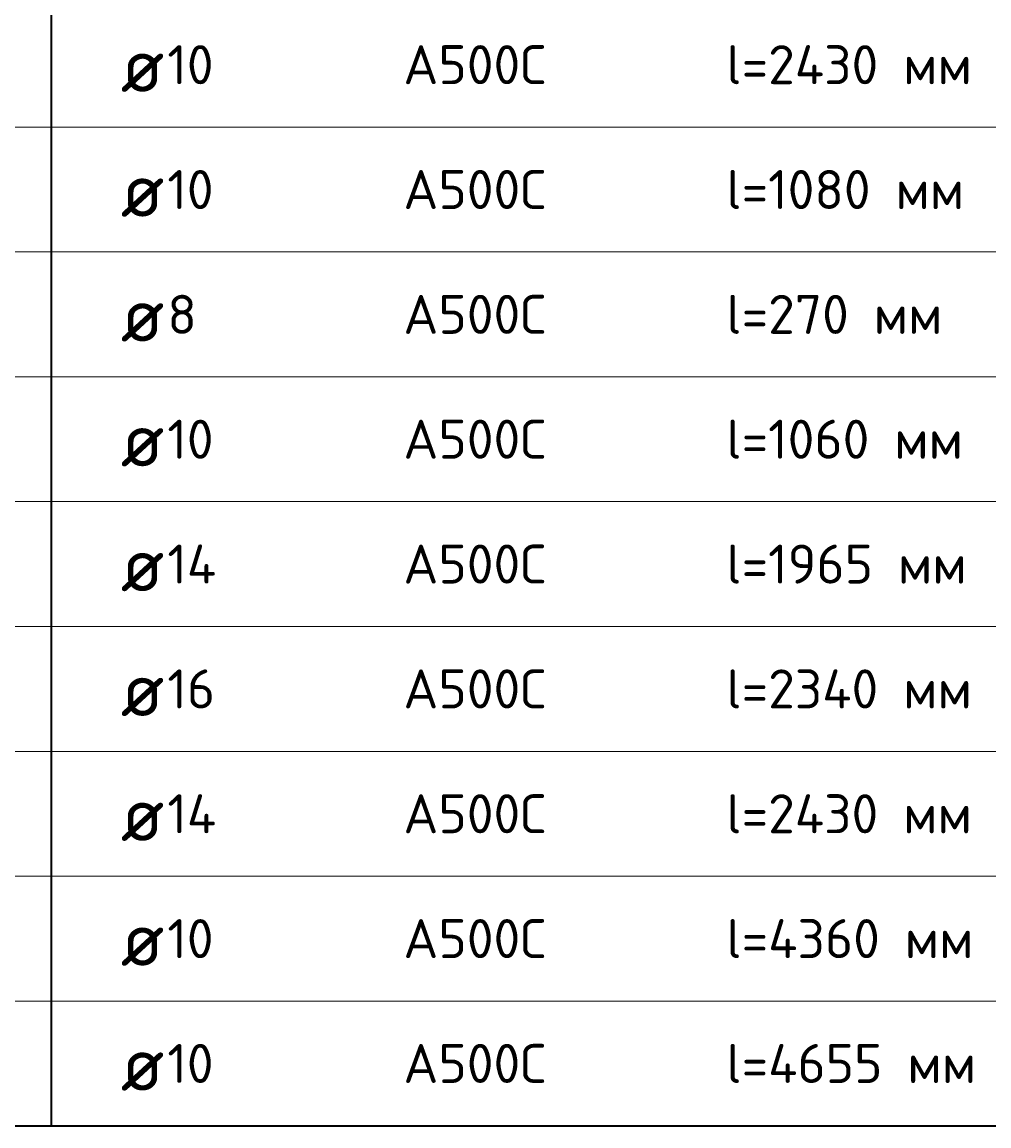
# Model space of a CAD drawing. Header units: millimetres. Extents: x 72601 to 81992, y 7256 to 14321.
# Tile 2 of 9: x 74063 to 75303, y 7677 to 9092. Entities that reach past the tile are written whole.
import ezdxf

# ---------------------------------------------------------------- set-up
doc = ezdxf.new("R2010")
doc.units = ezdxf.units.MM
doc.layers.add('Standard', color=7, linetype='Continuous', lineweight=25)
doc.styles.add('ISOCPEUR', font='ISOCPEUR')

msp = doc.modelspace()

# ---------------------------------------------------------------- linework, layer by layer
at = {"layer": 'Standard', "color": 7, "linetype": 'Continuous', "lineweight": 35, "transparency": 33554687}
for p, q in [((74100.8, 9117.5), (74100.8, 8957.5)), ((74100.8, 8957.5), (74100.8, 8797.5)), ((74100.8, 8797.5), (74100.8, 8637.5)), ((74100.8, 8637.5), (74100.8, 8477.5)), ((74100.8, 8477.5), (74100.8, 8317.5)), ((74100.8, 8317.5), (74100.8, 8157.5)), ((74100.8, 8157.5), (74100.8, 7997.5)), ((74100.8, 7997.5), (74100.8, 7837.5)), ((74100.8, 7837.5), (74100.8, 7677.5)), ((72600.8, 7677.5), (76300.8, 7677.5))]:
    msp.add_line(p, q, dxfattribs=at)
at = {"layer": 'Standard', "color": 7, "linetype": 'Continuous', "lineweight": 13, "transparency": 33554687}
for p, q in [((76300.8, 8957.5), (72600.8, 8957.5)), ((76300.8, 8797.5), (72600.8, 8797.5)), ((76300.8, 8637.5), (72600.8, 8637.5)), ((76300.8, 8477.5), (72600.8, 8477.5)), ((76300.8, 8317.5), (72600.8, 8317.5)), ((76300.8, 8157.5), (72600.8, 8157.5)), ((76300.8, 7997.5), (72600.8, 7997.5)), ((76300.8, 7837.5), (72600.8, 7837.5)), ((76300.8, 7677.5), (72600.8, 7677.5))]:
    msp.add_line(p, q, dxfattribs=at)

# ---------------------------------------------------------------- texts
at = {"layer": 'Standard', "color": 7, "linetype": 'Continuous', "lineweight": 35, "transparency": 33554687, "attachment_point": 4, "style": 'ISOCPEUR'}
for s, insert, char_height, width in [('\\A1;{\\fISOCPEUR|i0|b0;\\H70.000000;\\W1.000000;\\C7;ø}\\P', (74189.9, 9037.5), 14, 91.636), ('\\A1;{\\fISOCPEUR|i0|b0;\\H50.000000;\\W1.000000;\\C7;10}\\P', (74249.7, 9037.5), 10, 78.75), ('\\A1;{\\fISOCPEUR|i0|b0;\\H50.000000;\\W1.000000;\\C7;А500С}\\P', (74552.2, 9037.5), 10, 208.718), ('\\A1;{\\fISOCPEUR|i0|b0;\\H50.000000;\\W1.000000;\\C7;l=2430 мм}\\P', (74966.3, 9037.5), 10, 334.219), ('\\A1;{\\fISOCPEUR|i0|b0;\\H50.000000;\\W1.000000;\\C7;l=1080 мм}\\P', (74966.3, 8877.5), 10, 318.413), ('\\A1;{\\fISOCPEUR|i0|b0;\\H50.000000;\\W1.000000;\\C7;10}\\P', (74249.7, 8877.5), 10, 78.75), ('\\A1;{\\fISOCPEUR|i0|b0;\\H50.000000;\\W1.000000;\\C7;А500С}\\P', (74552.2, 8877.5), 10, 208.718), ('\\A1;{\\fISOCPEUR|i0|b0;\\H70.000000;\\W1.000000;\\C7;ø}\\P', (74189.9, 8877.5), 14, 91.636), ('\\A1;{\\fISOCPEUR|i0|b0;\\H50.000000;\\W1.000000;\\C7;8}\\P', (74249.7, 8717.5), 10, 54.444), ('\\A1;{\\fISOCPEUR|i0|b0;\\H50.000000;\\W1.000000;\\C7;А500С}\\P', (74552.2, 8717.5), 10, 208.718), ('\\A1;{\\fISOCPEUR|i0|b0;\\H50.000000;\\W1.000000;\\C7;l=270 мм}\\P', (74966.3, 8717.5), 10, 294.107), ('\\A1;{\\fISOCPEUR|i0|b0;\\H70.000000;\\W1.000000;\\C7;ø}\\P', (74189.9, 8717.5), 14, 91.636), ('\\A1;{\\fISOCPEUR|i0|b0;\\H50.000000;\\W1.000000;\\C7;l=1060 мм}\\P', (74966.3, 8557.5), 10, 318.413), ('\\A1;{\\fISOCPEUR|i0|b0;\\H70.000000;\\W1.000000;\\C7;ø}\\P', (74189.9, 8557.5), 14, 91.636), ('\\A1;{\\fISOCPEUR|i0|b0;\\H50.000000;\\W1.000000;\\C7;10}\\P', (74249.7, 8557.5), 10, 78.75), ('\\A1;{\\fISOCPEUR|i0|b0;\\H50.000000;\\W1.000000;\\C7;А500С}\\P', (74552.2, 8557.5), 10, 208.718), ('\\A1;{\\fISOCPEUR|i0|b0;\\H50.000000;\\W1.000000;\\C7;l=1965 мм}\\P', (74966.3, 8397.5), 10, 318.413), ('\\A1;{\\fISOCPEUR|i0|b0;\\H50.000000;\\W1.000000;\\C7;14}\\P', (74249.7, 8397.5), 10, 84.118), ('\\A1;{\\fISOCPEUR|i0|b0;\\H50.000000;\\W1.000000;\\C7;А500С}\\P', (74552.2, 8397.5), 10, 208.718), ('\\A1;{\\fISOCPEUR|i0|b0;\\H70.000000;\\W1.000000;\\C7;ø}\\P', (74189.9, 8397.5), 14, 91.636), ('\\A1;{\\fISOCPEUR|i0|b0;\\H50.000000;\\W1.000000;\\C7;16}\\P', (74249.7, 8237.5), 10, 78.75), ('\\A1;{\\fISOCPEUR|i0|b0;\\H50.000000;\\W1.000000;\\C7;А500С}\\P', (74552.2, 8237.5), 10, 208.718), ('\\A1;{\\fISOCPEUR|i0|b0;\\H50.000000;\\W1.000000;\\C7;l=2340 мм}\\P', (74966.3, 8237.5), 10, 334.219), ('\\A1;{\\fISOCPEUR|i0|b0;\\H70.000000;\\W1.000000;\\C7;ø}\\P', (74189.9, 8237.5), 14, 91.636), ('\\A1;{\\fISOCPEUR|i0|b0;\\H50.000000;\\W1.000000;\\C7;l=2430 мм}\\P', (74966.3, 8077.5), 10, 334.219), ('\\A1;{\\fISOCPEUR|i0|b0;\\H70.000000;\\W1.000000;\\C7;ø}\\P', (74189.9, 8077.5), 14, 91.636), ('\\A1;{\\fISOCPEUR|i0|b0;\\H50.000000;\\W1.000000;\\C7;14}\\P', (74249.7, 8077.5), 10, 84.118), ('\\A1;{\\fISOCPEUR|i0|b0;\\H50.000000;\\W1.000000;\\C7;А500С}\\P', (74552.2, 8077.5), 10, 208.718), ('\\A1;{\\fISOCPEUR|i0|b0;\\H70.000000;\\W1.000000;\\C7;ø}\\P', (74189.9, 7917.5), 14, 91.636), ('\\A1;{\\fISOCPEUR|i0|b0;\\H50.000000;\\W1.000000;\\C7;10}\\P', (74249.7, 7917.5), 10, 78.75), ('\\A1;{\\fISOCPEUR|i0|b0;\\H50.000000;\\W1.000000;\\C7;А500С}\\P', (74552.2, 7917.5), 10, 208.718), ('\\A1;{\\fISOCPEUR|i0|b0;\\H50.000000;\\W1.000000;\\C7;l=4360 мм}\\P', (74966.3, 7917.5), 10, 334.219), ('\\A1;{\\fISOCPEUR|i0|b0;\\H50.000000;\\W1.000000;\\C7;10}\\P', (74249.7, 7757.5), 10, 78.75), ('\\A1;{\\fISOCPEUR|i0|b0;\\H50.000000;\\W1.000000;\\C7;А500С}\\P', (74552.2, 7757.5), 10, 208.718), ('\\A1;{\\fISOCPEUR|i0|b0;\\H50.000000;\\W1.000000;\\C7;l=4655 мм}\\P', (74966.3, 7757.5), 10, 334.219), ('\\A1;{\\fISOCPEUR|i0|b0;\\H70.000000;\\W1.000000;\\C7;ø}\\P', (74189.9, 7757.5), 14, 91.636)]:
    msp.add_mtext(s, dxfattribs=dict(at, insert=insert, char_height=char_height, width=width))

doc.saveas('drawing.dxf')
